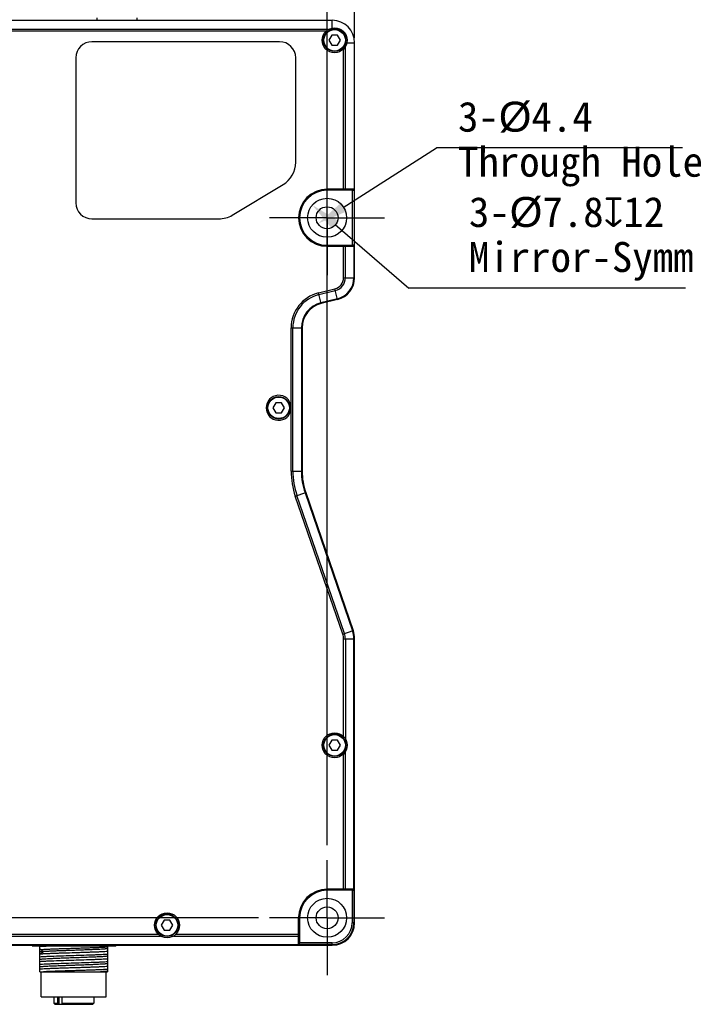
# Model space of a CAD drawing. Header units: millimetres. Extents: x 58 to 383, y 43 to 283.
# Tile 13 of 22: x 208 to 275, y 134 to 232. Entities that reach past the tile are written whole.
import ezdxf

# ---------------------------------------------------------------- set-up
doc = ezdxf.new("R2010")
doc.units = ezdxf.units.MM
doc.header["$LTSCALE"] = 23.1
doc.header["$PDMODE"] = 3
doc.header["$PDSIZE"] = 8
doc.linetypes.add('CENTER', pattern=[0.6, 0.375, -0.075, 0.075, -0.075])
doc.layers.get('0').update_dxf_attribs({"linetype": 'CONTINUOUS'})
doc.layers.get('Defpoints').update_dxf_attribs({"linetype": 'CONTINUOUS'})
for name, color, linetype in [('00_COMPONENTS', 7, 'CONTINUOUS'), ('03_ALL_AXES', 7, 'CONTINUOUS'), ('20_ALL_FEATURES', 7, 'CONTINUOUS'), ('51__DRAFT_DIMS', 7, 'CONTINUOUS')]:
    doc.layers.add(name, color=color, linetype=linetype)
doc.styles.get("Standard").update_dxf_attribs({"font": 'simfang.ttf'})
doc.dimstyles.new('DIMSTYLE_1', dxfattribs={"dimtxt": 3, "dimasz": 3, "dimexe": 2.5, "dimexo": 0.5, "dimgap": 0.75, "dimtad": 1, "dimlfac": 2, "dimdsep": 46, "dimtxsty": 'STANDARD', "dimblk": '_FILLED', "dimblk1": '_FILLED', "dimblk2": '_FILLED', "dimcen": 0.09, "dimclrt": 3, "dimazin": 2, "dimtp": 0.5, "dimtm": 0.5, "dimtfac": 1, "dimtofl": 0, "dimtmove": 0, "dimatfit": 3, "dimldrblk": '_FILLED', "dimfxl": 1, "dimtolj": 1, "dimarcsym": 0})
doc.dimstyles.new('DIMSTYLE_2', dxfattribs={"dimtxt": 3, "dimasz": 3, "dimexe": 2.5, "dimexo": 0.5, "dimgap": 0.75, "dimtad": 1, "dimlfac": 2, "dimdsep": 46, "dimtxsty": 'STANDARD', "dimblk": '_FILLED', "dimblk1": '_FILLED', "dimblk2": '_FILLED', "dimcen": 0.09, "dimclrt": 3, "dimazin": 2, "dimtp": 0.3, "dimtm": 0.3, "dimtfac": 1, "dimtofl": 0, "dimtmove": 0, "dimatfit": 3, "dimldrblk": '_FILLED', "dimfxl": 1, "dimtolj": 1, "dimarcsym": 0})
doc.dimstyles.new('DIMSTYLE_3', dxfattribs={"dimtxt": 3, "dimasz": 3, "dimexe": 2.5, "dimexo": 0.5, "dimgap": 0.75, "dimtad": 1, "dimlfac": 2, "dimdsep": 46, "dimtxsty": 'STANDARD', "dimblk": '_FILLED', "dimblk1": '_FILLED', "dimblk2": '_FILLED', "dimcen": 0.09, "dimclrt": 3, "dimazin": 2, "dimtp": 0.1, "dimtm": 0.1, "dimtfac": 1, "dimtofl": 0, "dimtmove": 0, "dimatfit": 3, "dimldrblk": '_FILLED', "dimfxl": 1, "dimtolj": 1, "dimarcsym": 0})

# ---------------------------------------------------------------- blocks, each defined once
blk = doc.blocks.new('_FILLED')
at = {"color": 0, "linetype": 'ByBlock'}
blk.add_solid([(0, 0), (-1, 0.167), (-1, -0.167)], dxfattribs=at)
blk = doc.blocks.new('*D2')
at = {"layer": '51__DRAFT_DIMS', "color": 0, "lineweight": -2}
for p, q in [((178.623, 230.291), (178.623, 249.496)), ((241.373, 230.291), (241.373, 249.496)), ((238.373, 246.996), (181.623, 246.996))]:
    blk.add_line(p, q, dxfattribs=at)
at = {"layer": 'Defpoints', "color": 0}
for p in [(178.623, 246.996), (178.623, 229.791), (241.373, 229.791)]:
    blk.add_point(p, dxfattribs=at)
at = {"layer": '51__DRAFT_DIMS', "color": 0, "linetype": 'ByBlock', "lineweight": -2, "xscale": 3, "yscale": 3, "zscale": 3, "rotation": 180}
blk.add_blockref('_FILLED', (178.623, 246.996), dxfattribs=at)
at = {"layer": '51__DRAFT_DIMS', "color": 0, "linetype": 'ByBlock', "lineweight": -2, "xscale": 3, "yscale": 3, "zscale": 3}
blk.add_blockref('_FILLED', (241.373, 246.996), dxfattribs=at)
at = {"layer": '51__DRAFT_DIMS', "insert": (210.074, 251.746), "char_height": 3, "attachment_point": 2, "line_spacing_factor": 0.9}
blk.add_mtext('\\A1;125.5', dxfattribs=at)
blk = doc.blocks.new('*D4')
at = {"layer": '51__DRAFT_DIMS', "color": 0, "lineweight": -2}
for p, q in [((181.623, 216.943), (181.623, 242.167)), ((238.623, 149.545), (238.623, 242.167)), ((184.623, 239.667), (235.623, 239.667))]:
    blk.add_line(p, q, dxfattribs=at)
at = {"layer": 'Defpoints', "color": 0}
for p in [(238.623, 239.667), (181.623, 216.443), (238.623, 149.045)]:
    blk.add_point(p, dxfattribs=at)
at = {"layer": '51__DRAFT_DIMS', "color": 0, "linetype": 'ByBlock', "lineweight": -2, "xscale": 3, "yscale": 3, "zscale": 3, "rotation": 180}
blk.add_blockref('_FILLED', (181.623, 239.667), dxfattribs=at)
at = {"layer": '51__DRAFT_DIMS', "color": 0, "linetype": 'ByBlock', "lineweight": -2, "xscale": 3, "yscale": 3, "zscale": 3}
blk.add_blockref('_FILLED', (238.623, 239.667), dxfattribs=at)
at = {"layer": '51__DRAFT_DIMS', "insert": (210.263, 244.417), "char_height": 3, "attachment_point": 2, "line_spacing_factor": 0.9}
blk.add_mtext('\\A1;114', dxfattribs=at)
blk = doc.blocks.new('*D5')
at = {"layer": '51__DRAFT_DIMS', "color": 0, "lineweight": -2}
for p, q in [((238.623, 217.728), (238.623, 242.167)), ((241.373, 230.291), (241.373, 242.167)), ((235.623, 239.667), (232.623, 239.667)), ((244.373, 239.667), (254.924, 239.667))]:
    blk.add_line(p, q, dxfattribs=at)
at = {"layer": 'Defpoints', "color": 0}
for p in [(241.373, 239.667), (241.373, 229.791), (238.623, 217.228)]:
    blk.add_point(p, dxfattribs=at)
at = {"layer": '51__DRAFT_DIMS', "color": 0, "linetype": 'ByBlock', "lineweight": -2, "xscale": 3, "yscale": 3, "zscale": 3}
blk.add_blockref('_FILLED', (238.623, 239.667), dxfattribs=at)
at = {"layer": '51__DRAFT_DIMS', "color": 0, "linetype": 'ByBlock', "lineweight": -2, "xscale": 3, "yscale": 3, "zscale": 3, "rotation": 180}
blk.add_blockref('_FILLED', (241.373, 239.667), dxfattribs=at)
at = {"layer": '51__DRAFT_DIMS', "insert": (248.123, 244.417), "char_height": 3, "attachment_point": 1, "line_spacing_factor": 0.9}
blk.add_mtext('\\A1;5.5', dxfattribs=at)
blk = doc.blocks.new('*D8')
at = {"layer": '51__DRAFT_DIMS', "color": 0, "lineweight": -2}
for p, q in [((175.09, 212.291), (165.832, 212.291)), ((168.332, 209.291), (168.332, 145.291)), ((231.778, 142.291), (165.832, 142.291))]:
    blk.add_line(p, q, dxfattribs=at)
at = {"layer": 'Defpoints', "color": 0}
for p in [(175.59, 212.291), (168.332, 142.291), (232.278, 142.291)]:
    blk.add_point(p, dxfattribs=at)
at = {"layer": '51__DRAFT_DIMS', "color": 0, "linetype": 'ByBlock', "lineweight": -2, "xscale": 3, "yscale": 3, "zscale": 3}
for p, rotation in [((168.332, 212.291), 90), ((168.332, 142.291), 270)]:
    blk.add_blockref('_FILLED', p, dxfattribs=dict(at, rotation=rotation))
at = {"layer": '51__DRAFT_DIMS', "insert": (163.582, 177.402), "char_height": 3, "attachment_point": 2, "rotation": 90, "line_spacing_factor": 0.9}
blk.add_mtext('\\A1;140', dxfattribs=at)

msp = doc.modelspace()

# ---------------------------------------------------------------- linework, layer by layer
at = {"layer": '00_COMPONENTS'}
for p, q in [((181.1227, 232.0406), (239.1227, 232.0406)), ((215.6227, 232.2906), (215.6227, 232.0406)), ((219.6227, 232.0406), (219.6227, 232.2906)), ((239.1227, 231.2654), (239.1227, 232.0406)), ((238.7319, 231.1138), (204.2636, 231.1138)), ((238.5016, 230.9371), (204.4939, 230.9371)), ((239.0841, 230.5406), (238.7954, 230.0406)), ((239.6614, 230.5406), (239.0841, 230.5406)), ((239.9501, 230.0406), (239.6614, 230.5406)), ((233.8727, 229.8994), (215.1227, 229.8994)), ((238.7954, 230.0406), (239.0841, 229.5406)), ((239.0841, 229.5406), (239.6614, 229.5406)), ((239.6614, 229.5406), (239.9501, 230.0406)), ((240.5975, 229.7906), (241.3727, 229.7906)), ((241.3727, 206.3017), (241.3727, 229.7906)), ((240.2692, 215.1406), (240.2692, 229.1695)), ((240.446, 215.1406), (240.446, 229.3998)), ((213.514, 228.2906), (213.514, 213.7906)), ((213.514, 228.2906), (213.5227, 228.2906)), ((235.4815, 217.8406), (235.4815, 228.2906)), ((229.1403, 212.5545), (234.2163, 215.6045)), ((241.3727, 215.1406), (238.6227, 215.1406)), ((238.6227, 215.1104), (238.6227, 215.0406)), ((238.6227, 215.1104), (239.4727, 215.1104)), ((241.1227, 215.0406), (238.6227, 215.0406)), ((241.3727, 215.1061), (239.4815, 215.1061)), ((241.1227, 215.0406), (241.3727, 215.045)), ((241.1227, 215.0406), (241.1227, 209.5406)), ((213.514, 213.7906), (213.5227, 213.7906)), ((215.1227, 212.1819), (215.1227, 212.1906)), ((215.1227, 212.1819), (227.7967, 212.1819)), ((227.7967, 212.1819), (227.7967, 212.1906)), ((238.6227, 209.4708), (238.6227, 209.5406)), ((238.6227, 209.5406), (241.1227, 209.5406)), ((239.4727, 209.4708), (238.6227, 209.4708)), ((238.6227, 209.4406), (241.3727, 209.4406)), ((239.4815, 209.4752), (241.3727, 209.4752)), ((240.2692, 206.3017), (240.2692, 209.4406)), ((240.446, 206.3017), (240.446, 209.4406)), ((241.3727, 209.5363), (241.1227, 209.5406)), ((241.2995, 209.4406), (241.2995, 206.3017)), ((240.2692, 206.3017), (241.3727, 206.3017)), ((237.7602, 204.7835), (239.3981, 205.1888)), ((237.8027, 204.6119), (239.4406, 205.0172)), ((239.6633, 204.1176), (239.3981, 205.1888)), ((238.0253, 203.7122), (237.7602, 204.7835)), ((239.6457, 204.1886), (238.0077, 203.7833)), ((239.6633, 204.1176), (238.0253, 203.7122)), ((235.0223, 193.4366), (235.0223, 201.2854)), ((235.0223, 201.2854), (236.1259, 201.2854)), ((235.1991, 186.9606), (235.1991, 201.2854)), ((236.0527, 201.2854), (236.0527, 186.9606)), ((236.1259, 201.2854), (236.1259, 186.9606)), ((233.4922, 193.7906), (233.2035, 193.2906)), ((233.2035, 193.2906), (233.4922, 192.7906)), ((234.0696, 193.7906), (233.4922, 193.7906)), ((234.3582, 193.2906), (234.0696, 193.7906)), ((234.0696, 192.7906), (234.3582, 193.2906)), ((235.0223, 193.1446), (235.0223, 193.4366)), ((235.0223, 186.9609), (235.0223, 193.1446)), ((233.4922, 192.7906), (234.0696, 192.7906)), ((235.0223, 186.9609), (235.1991, 186.9608)), ((235.1991, 186.9606), (236.1259, 186.9606)), ((235.442, 184.4526), (236.4855, 184.8119)), ((240.1931, 170.6545), (235.442, 184.4526)), ((240.3602, 170.712), (235.6092, 184.5101)), ((236.4162, 184.788), (241.1673, 170.9899)), ((236.4855, 184.8119), (241.2365, 171.0138)), ((240.1931, 170.6545), (241.2365, 171.0138)), ((240.2692, 160.4118), (240.2692, 170.1998)), ((240.2692, 170.1998), (241.3727, 170.1998)), ((240.446, 170.1998), (240.446, 160.1815)), ((241.2995, 145.1406), (241.2995, 170.1998)), ((241.3727, 141.7906), (241.3727, 170.1998)), ((239.0841, 160.0406), (238.7954, 159.5406)), ((238.7954, 159.5406), (239.0841, 159.0406)), ((239.6614, 160.0406), (239.0841, 160.0406)), ((239.9501, 159.5406), (239.6614, 160.0406)), ((239.6614, 159.0406), (239.9501, 159.5406)), ((239.0841, 159.0406), (239.6614, 159.0406)), ((240.2692, 145.1406), (240.2692, 158.6695)), ((240.446, 145.1406), (240.446, 158.8998)), ((238.4409, 145.1046), (238.4699, 145.1336)), ((241.3727, 145.1406), (238.6227, 145.1406)), ((238.6227, 145.1104), (238.6227, 145.0406)), ((238.6227, 145.1104), (239.4727, 145.1104)), ((241.1227, 145.0406), (238.6227, 145.0406)), ((241.3727, 145.1061), (239.4815, 145.1061)), ((241.1227, 145.0406), (241.3727, 145.045)), ((241.1227, 145.0406), (241.1227, 141.7906)), ((241.3079, 145.0406), (241.3079, 141.7906)), ((222.3341, 142.0406), (222.0454, 141.5406)), ((222.9114, 142.0406), (222.3341, 142.0406)), ((223.2001, 141.5406), (222.9114, 142.0406)), ((235.7727, 139.5406), (235.7727, 142.2906)), ((235.7797, 142.4434), (235.8088, 142.4725)), ((235.8029, 141.4406), (235.8029, 142.2906)), ((235.8727, 142.2906), (235.8029, 142.2906)), ((235.8727, 142.2906), (235.8727, 139.7906)), ((241.3727, 141.7906), (241.1227, 141.7906)), ((222.0454, 141.5406), (222.3341, 141.0406)), ((222.3341, 141.0406), (222.9114, 141.0406)), ((222.9114, 141.0406), (223.2001, 141.5406)), ((235.8073, 141.4319), (235.8073, 139.5406)), ((181.5136, 140.4674), (221.9819, 140.4674)), ((181.7439, 140.6442), (221.7516, 140.6442)), ((223.2636, 140.4674), (235.7727, 140.4674)), ((223.4939, 140.6442), (235.7727, 140.6442)), ((180.8727, 139.5406), (239.1227, 139.5406)), ((181.1227, 139.6138), (235.7727, 139.6138)), ((235.8684, 139.5406), (235.8727, 139.7906)), ((239.1227, 139.7906), (235.8727, 139.7906)), ((239.1227, 139.6054), (235.8727, 139.6054)), ((239.1227, 139.5406), (239.1227, 139.7906))]:
    msp.add_line(p, q, dxfattribs=at)
for centre, radius in [((239.3727, 230.0406), 1.25), ((239.3727, 230.0406), 1.125), ((239.3727, 230.0406), 1.075), ((238.6227, 212.2906), 1.95), ((238.6227, 212.2906), 1.1), ((233.7809, 193.2906), 1.125), ((233.7809, 193.2906), 1.075), ((239.3727, 159.5406), 1.25), ((239.3727, 159.5406), 1.125), ((239.3727, 159.5406), 1.075), ((238.6227, 142.2906), 1.95), ((222.6227, 141.5406), 1.25), ((238.6227, 142.2906), 1.1), ((222.6227, 141.5406), 1.125), ((222.6227, 141.5406), 1.075)]:
    msp.add_circle(centre, radius, dxfattribs=at)
for centre, radius, start, end in [((239.1227, 229.7906), 2.25, 0, 90), ((215.1227, 228.2906), 1.6087, 90, 180), ((233.8727, 228.2906), 1.6087, 0, 90), ((232.8727, 217.8406), 2.6087, 301, 360), ((238.6227, 212.2906), 2.85, 90, 270), ((238.6227, 212.2906), 2.8198, 90, 270), ((238.6227, 212.2906), 2.75, 90, 270), ((215.1227, 213.7906), 1.6087, 180, 270), ((227.7967, 214.7906), 2.6087, 270, 301), ((239.1227, 206.3017), 1.1464, 283.9, 360), ((239.1227, 206.3017), 1.3232, 283.9, 360), ((239.1227, 206.3017), 2.1768, 283.9, 360), ((239.1227, 206.3017), 2.25, 283.9, 360), ((238.6259, 201.2854), 3.6036, 103.9, 180), ((238.6259, 201.2854), 3.4268, 103.9, 180), ((238.6259, 201.2854), 2.5732, 103.9, 180), ((238.6259, 201.2854), 2.5, 103.9, 180), ((233.7809, 193.2906), 1.25, 6.706559, 353.293441), ((242.7259, 186.9606), 7.7036, 179.997977, 199), ((242.7259, 186.9606), 7.5268, 180, 199), ((242.7259, 186.9606), 6.6732, 179.999846, 199), ((242.7259, 186.9606), 6.6, 180, 199), ((238.8727, 170.1998), 1.3964, 0, 19), ((238.8727, 170.1998), 1.5732, 0, 19), ((238.8727, 170.1998), 2.4268, 0, 19), ((238.8727, 170.1998), 2.5, 0, 19), ((238.6227, 142.2906), 2.85, 90, 180), ((238.6227, 142.2906), 2.8198, 90, 180), ((238.6227, 142.2906), 2.75, 90, 180), ((239.1227, 141.7906), 2.25, 270, 360), ((239.1227, 141.7906), 2.1852, 270, 360), ((239.1227, 141.7906), 2, 270, 360)]:
    msp.add_arc(centre, radius, start, end, dxfattribs=at)
for centre, major_axis, start_param, end_param in [((239.4806, 216.6063), (1.3427, -0.6712), -1.106966, -0.8931586), ((239.4806, 207.9749), (1.3427, 0.6712), 0.8931587, 1.106966), ((239.4806, 146.6063), (1.3427, -0.6712), -1.106966, -0.8931586), ((234.3071, 141.4328), (-0.6712, 1.3427), -2.248434, -2.0346267)]:
    msp.add_ellipse(centre, major_axis=major_axis, ratio=0.9992388, start_param=start_param, end_param=end_param, dxfattribs=at)
at = {"layer": '03_ALL_AXES', "linetype": 'CENTER'}
for p, q in [((238.6227, 217.2406), (238.6227, 218.0406)), ((238.6227, 212.2906), (238.6227, 217.2406)), ((233.6727, 212.2906), (232.8727, 212.2906)), ((238.6227, 212.2906), (233.6727, 212.2906)), ((238.6227, 212.2906), (238.6227, 207.3406)), ((238.6227, 212.2906), (243.5727, 212.2906)), ((243.5727, 212.2906), (244.3727, 212.2906)), ((238.6227, 207.3406), (238.6227, 206.5406)), ((238.6227, 147.2406), (238.6227, 148.0406)), ((238.6227, 142.2906), (238.6227, 147.2406)), ((233.6727, 142.2906), (232.8727, 142.2906)), ((238.6227, 142.2906), (233.6727, 142.2906)), ((238.6227, 142.2906), (238.6227, 137.3406)), ((238.6227, 142.2906), (243.5727, 142.2906)), ((243.5727, 142.2906), (244.3727, 142.2906)), ((238.6227, 137.3406), (238.6227, 136.5406))]:
    msp.add_line(p, q, dxfattribs=at)
at = {"layer": '20_ALL_FEATURES'}
for p, q in [((209.1459, 139.4906), (209.0951, 139.5406)), ((209.1459, 139.4906), (217.5125, 139.4906)), ((209.9228, 136.8906), (209.9228, 139.4906)), ((209.9996, 139.1251), (210.3255, 138.9083)), ((210.3256, 138.9084), (209.9998, 138.6916)), ((212.5793, 139.5406), (212.5793, 139.4906)), ((214.0793, 139.4906), (214.0793, 139.5406)), ((216.6728, 139.4906), (216.6728, 137.881)), ((217.5633, 139.5406), (217.5125, 139.4906)), ((217.5633, 139.5406), (217.5125, 139.4906)), ((209.9228, 138.6866), (209.9997, 138.6917)), ((216.6728, 137.881), (216.6728, 136.8905)), ((209.9228, 136.8906), (216.6728, 136.8906)), ((210.0477, 134.3906), (210.0477, 136.8906)), ((214.4784, 137.5759), (214.4752, 137.5758)), ((214.4784, 137.5759), (214.4753, 137.5758)), ((216.5477, 134.3906), (216.5477, 136.8906)), ((210.0477, 134.3906), (216.5477, 134.3906)), ((211.2977, 134.3906), (211.2977, 133.7406)), ((211.6725, 134.3906), (211.6725, 133.7406)), ((211.8482, 133.6406), (211.8482, 134.3906)), ((212.1322, 133.7406), (212.1322, 134.3906)), ((215.2977, 134.3906), (215.2977, 133.7406)), ((211.3977, 133.6406), (211.2977, 133.7406)), ((211.2977, 133.7406), (211.6725, 133.7406)), ((211.3977, 133.6406), (215.1977, 133.6406)), ((211.6725, 133.7406), (211.7443, 133.6406)), ((212.1322, 133.7406), (215.2977, 133.7406)), ((212.2039, 133.6406), (212.1322, 133.7406)), ((215.1977, 133.6406), (215.2977, 133.7406))]:
    msp.add_line(p, q, dxfattribs=at)
for points, knots in [([(209.9228, 139.4369), (209.9953, 139.4418), (210.1535, 139.4513), (210.5188, 139.4703), (210.8118, 139.4826), (211.0189, 139.4906)], [0, 0, 0, 0, 0.1985389, 0.4334255, 1, 1, 1, 1]), ([(209.9997, 139.1253), (209.9931, 139.1249), (209.98, 139.1238), (209.9544, 139.122), (209.9354, 139.1208), (209.9228, 139.12)], [0, 0, 0, 0, 0.2573196, 0.5097761, 1, 1, 1, 1]), ([(210.3255, 138.9083), (210.2797, 138.9052), (210.1962, 138.899), (210.0832, 138.8889), (209.9946, 138.8788), (209.9439, 138.8711), (209.9229, 138.8667)], [0, 0, 0, 0, 0.3394587, 0.6205325, 0.8411831, 1, 1, 1, 1]), ([(209.9997, 139.1253), (210.2055, 139.1381), (210.5394, 139.1539), (211.015, 139.1744), (211.4376, 139.1903), (211.8936, 139.2056), (212.3748, 139.2211), (212.8725, 139.2375), (213.3778, 139.2537), (213.8817, 139.2692), (214.3751, 139.2845), (214.8492, 139.3008), (215.2955, 139.317), (215.7059, 139.3327), (216.0732, 139.3477), (216.3907, 139.3636), (216.585, 139.3754), (216.6728, 139.3815)], [0, 0, 0, 0, 0.0926145, 0.1501593, 0.2138654, 0.2825928, 0.3551119, 0.4301235, 0.5062837, 0.5822276, 0.6565943, 0.7280523, 0.7953214, 0.8571966, 0.9125702, 0.9604554, 1, 1, 1, 1]), ([(209.9997, 138.6917), (210.0443, 138.6945), (210.1382, 138.7004), (210.286, 138.7083), (210.4473, 138.7162), (210.6872, 138.7273), (211.015, 138.7407), (211.4376, 138.7566), (211.8936, 138.7723), (212.5442, 138.7938), (213.2109, 138.8146), (213.8817, 138.8358), (214.3751, 138.8515), (214.8492, 138.8675), (215.2955, 138.8832), (215.7059, 138.8991), (216.0732, 138.9148), (216.3907, 138.9304), (216.585, 138.9419), (216.6728, 138.9479)], [0, 0, 0, 0, 0.0200709, 0.0422654, 0.0664832, 0.0926181, 0.1501616, 0.2138677, 0.2825956, 0.355115, 0.5062861, 0.5822298, 0.6565966, 0.7280544, 0.7953231, 0.8571986, 0.9125734, 0.9604579, 1, 1, 1, 1]), ([(216.6727, 139.201), (216.6546, 139.1974), (216.6117, 139.1907), (216.5377, 139.1819), (216.4448, 139.1731), (216.3335, 139.1641), (216.2046, 139.1549), (215.9993, 139.142), (215.7046, 139.1266), (215.3104, 139.1089), (214.8691, 139.0909), (214.391, 139.0724), (213.8874, 139.0547), (213.3698, 139.0368), (212.8506, 139.0185), (212.342, 139.0002), (211.8557, 138.9825), (211.4031, 138.9646), (210.9948, 138.9464), (210.6406, 138.9284), (210.4236, 138.9155), (210.3256, 138.9087)], [0, 0, 0, 0, 0.0087213, 0.0204784, 0.0351945, 0.0527858, 0.0731646, 0.0962219, 0.1498686, 0.2124846, 0.2825201, 0.3583743, 0.4383123, 0.5204371, 0.602828, 0.6835626, 0.7607251, 0.8325444, 0.8973808, 0.9536473, 1, 1, 1, 1]), ([(216.6728, 138.631), (216.5831, 138.6248), (216.3842, 138.6131), (216.0589, 138.5972), (215.6822, 138.5812), (215.098, 138.5589), (214.2983, 138.5319), (213.2979, 138.5005), (212.2974, 138.469), (211.4977, 138.4421), (210.9135, 138.4198), (210.5367, 138.4038), (210.2114, 138.3878), (210.0125, 138.3761), (209.9228, 138.3699)], [0, 0, 0, 0, 0.0399479, 0.0884556, 0.1446253, 0.2074129, 0.348067, 0.4999901, 0.6519146, 0.7925724, 0.855363, 0.9115361, 0.960048, 1, 1, 1, 1]), ([(209.9228, 137.9368), (210.0125, 137.9431), (210.2114, 137.9548), (210.5367, 137.9706), (210.9135, 137.9866), (211.4977, 138.009), (212.2974, 138.0359), (213.2979, 138.0673), (214.2983, 138.0987), (215.098, 138.1256), (215.6822, 138.148), (216.0589, 138.164), (216.3842, 138.1798), (216.5831, 138.1915), (216.6728, 138.1978)], [0, 0, 0, 0, 0.0399527, 0.0884638, 0.1446368, 0.2074274, 0.3480854, 0.50001, 0.651933, 0.7925869, 0.8553747, 0.9115443, 0.9600515, 1, 1, 1, 1]), ([(216.6728, 137.881), (216.5831, 137.8749), (216.3842, 137.8631), (216.0589, 137.8472), (215.6822, 137.8311), (215.098, 137.8089), (214.2983, 137.7819), (213.2979, 137.7504), (212.2974, 137.7191), (211.4977, 137.6921), (210.9135, 137.6698), (210.5367, 137.6538), (210.2114, 137.6378), (210.0125, 137.6261), (209.9228, 137.62)], [0, 0, 0, 0, 0.0399478, 0.0884556, 0.1446253, 0.2074129, 0.3480669, 0.4999901, 0.6519146, 0.7925726, 0.8553633, 0.9115363, 0.9600479, 1, 1, 1, 1]), ([(212.6494, 138.2609), (212.483, 138.255), (212.159, 138.2435), (211.6898, 138.2259), (211.2572, 138.2079), (210.8711, 138.1901), (210.5403, 138.1728), (210.3029, 138.1575), (210.1463, 138.1446), (210.0554, 138.1357), (209.9829, 138.1269), (209.9408, 138.1203), (209.923, 138.1167)], [0, 0, 0, 0, 0.1828555, 0.3561517, 0.515825, 0.6584017, 0.7806686, 0.8797064, 0.9197556, 0.953246, 0.9800384, 1, 1, 1, 1]), ([(216.6726, 138.4509), (216.6616, 138.4487), (216.6369, 138.4443), (216.5765, 138.4359), (216.4809, 138.4259), (216.3427, 138.4142), (216.1744, 138.4025), (215.9777, 138.3907), (215.6648, 138.3744), (215.2193, 138.3547), (214.6324, 138.331), (213.9928, 138.3081), (213.3259, 138.285), (212.875, 138.269), (212.6494, 138.2609)], [0, 0, 0, 0, 0.0083461, 0.0187143, 0.045395, 0.0799282, 0.12196, 0.1710279, 0.2266209, 0.3552999, 0.5030923, 0.6640457, 0.8318826, 1, 1, 1, 1]), ([(214.4753, 137.5758), (214.2332, 137.5669), (213.8666, 137.5536), (213.3752, 137.5363), (213.0023, 137.5235), (212.633, 137.5107), (212.1603, 137.4936), (211.7067, 137.4763), (211.2776, 137.4586), (210.9895, 137.4459), (210.729, 137.4329), (210.4994, 137.4199), (210.3031, 137.4071), (210.1425, 137.3944), (210.032, 137.3835), (209.9629, 137.3742), (209.9351, 137.3694), (209.9228, 137.3668)], [0, 0, 0, 0, 0.1594465, 0.2414202, 0.3235979, 0.4050043, 0.4846503, 0.6348976, 0.7037491, 0.7672924, 0.8247288, 0.8753674, 0.9186734, 0.9541677, 0.9813893, 0.9917847, 1, 1, 1, 1]), ([(209.9228, 137.1864), (210.0126, 137.1925), (210.2114, 137.2043), (210.5367, 137.2208), (210.9135, 137.2366), (211.3347, 137.2522), (211.7926, 137.2685), (212.2784, 137.2852), (212.7834, 137.3011), (213.2979, 137.3168), (213.8124, 137.3331), (214.3173, 137.3498), (214.8031, 137.3658), (215.261, 137.3814), (215.6822, 137.3975), (216.0589, 137.4142), (216.3842, 137.43), (216.5831, 137.4414), (216.6728, 137.4474)], [0, 0, 0, 0, 0.0399526, 0.0884661, 0.1446387, 0.2074287, 0.2756687, 0.3480873, 0.4233355, 0.5000118, 0.5766879, 0.6519352, 0.7243518, 0.7925889, 0.8553766, 0.9115475, 0.9600549, 1, 1, 1, 1]), ([(216.6728, 137.131), (216.5909, 137.1254), (216.4105, 137.1147), (216.1167, 137.0998), (215.7783, 137.0852), (215.2541, 137.0645), (214.6899, 137.0451), (214.0947, 137.0256), (213.6246, 137.0108), (213.1494, 136.9958), (212.527, 136.9762), (211.9226, 136.9565), (211.3457, 136.9363), (210.9549, 136.9214), (210.6011, 136.9066), (210.3783, 136.8961), (210.274, 136.8906)], [0, 0, 0, 0, 0.0384656, 0.0846482, 0.1378225, 0.197151, 0.3304432, 0.4023023, 0.4761387, 0.5507861, 0.6250657, 0.7678496, 0.8340985, 0.8955041, 0.9510962, 1, 1, 1, 1]), ([(216.6727, 137.701), (216.6577, 137.698), (216.6226, 137.6921), (216.5629, 137.6844), (216.4892, 137.6767), (216.3641, 137.6656), (216.1757, 137.6524), (215.9134, 137.6373), (215.6061, 137.6218), (215.2593, 137.6062), (214.879, 137.5909), (214.6149, 137.581), (214.4784, 137.5759)], [0, 0, 0, 0, 0.0209952, 0.0484259, 0.0821758, 0.1221024, 0.2197466, 0.3398822, 0.4806464, 0.6394635, 0.8135608, 1, 1, 1, 1]), ([(216.6726, 136.9509), (216.6581, 136.9479), (216.6246, 136.9423), (216.5403, 136.9315), (216.4029, 136.9189), (216.2012, 136.9042), (216.0503, 136.8951), (215.9671, 136.8905)], [0, 0, 0, 0, 0.0627164, 0.1436728, 0.3599935, 0.6471131, 1, 1, 1, 1])]:
    msp.add_open_spline(points, degree=3, knots=knots, dxfattribs=at)
at = {"layer": '51__DRAFT_DIMS', "color": 8}
for p, q in [((240.2232, 213.3147), (249.5366, 219.274)), ((274.144, 219.274), (249.5366, 219.274)), ((239.4177, 211.6047), (246.7864, 205.2463)), ((274.4523, 205.2463), (246.7864, 205.2463))]:
    msp.add_line(p, q, dxfattribs=at)

# ---------------------------------------------------------------- block references
at = {"layer": '51__DRAFT_DIMS', "color": 8, "xscale": 3, "yscale": 3, "zscale": 3}
for p, rotation in [((237.1464, 213.5645), 139.2095131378), ((237.6962, 211.6978), 212.6138132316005)]:
    msp.add_blockref('_FILLED', p, dxfattribs=dict(at, rotation=rotation))

# ---------------------------------------------------------------- texts
at = {"layer": '51__DRAFT_DIMS', "char_height": 3, "attachment_point": 1, "line_spacing_factor": 0.9}
for s, insert in [('\\A1;3-{\\fArial|b0|i0|c134|p34;%%c}4.4\\PThrough Hole', (251.7012, 223.899)), ('\\A1;3-{\\fArial|b0|i0|c134|p34;%%c}7.8{\\fgdt|b0|i0|c134|p49;x}12\\PMirror-Symmetry', (252.7924, 214.3713))]:
    msp.add_mtext(s, dxfattribs=dict(at, insert=insert))

# ---------------------------------------------------------------- dimensions: what is measured, and where the dimension line sits
at = {"layer": '51__DRAFT_DIMS', "color": 8}
for base, p1, p2, angle, picture, middle in [((178.6227, 246.9956), (241.3727, 229.7906), (178.6227, 229.7906), 180, '*D2', (210.0739, 246.9956)), ((168.3325, 142.2906), (175.5901, 212.2906), (232.2778, 142.2906), 270, '*D8', (168.3325, 177.4019))]:
    dim = msp.add_linear_dim(base=base, p1=p1, p2=p2, angle=angle, dimstyle='DIMSTYLE_1', override={"dimclrt": 256}, dxfattribs=at)
    dim.commit()
    dim.dimension.update_dxf_attribs({"geometry": picture, "text_midpoint": middle, "dimtype": 160})
for base, p1, p2, dimstyle, picture, middle in [((238.6227, 239.6671), (181.6227, 216.4428), (238.6227, 149.0452), 'DIMSTYLE_2', '*D4', (210.2634, 239.6671)), ((241.3727, 239.6671), (238.6227, 217.2277), (241.3727, 229.7906), 'DIMSTYLE_3', '*D5', (251.1485, 239.6671))]:
    dim = msp.add_linear_dim(base=base, p1=p1, p2=p2, dimstyle=dimstyle, override={"dimclrt": 256}, dxfattribs=at)
    dim.commit()
    dim.dimension.update_dxf_attribs({"geometry": picture, "text_midpoint": middle, "dimtype": 160})

doc.saveas('drawing.dxf')
